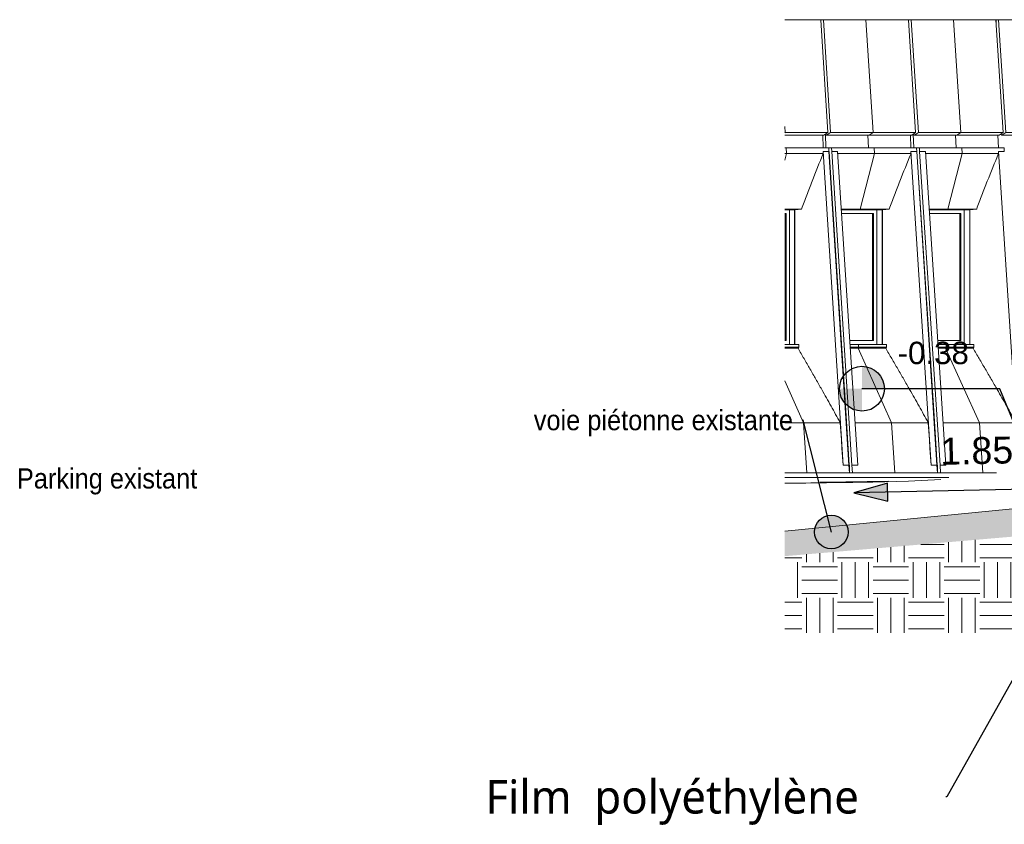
# Model space of a CAD drawing. Header units: centimetres. Extents: x -1261 to 4500, y -385 to 591.
# Tile 8 of 16: x 1956 to 2835, y -323 to 396. Entities that reach past the tile are written whole.
import ezdxf

# ---------------------------------------------------------------- set-up
doc = ezdxf.new("R2010")
doc.units = ezdxf.units.CM
doc.linetypes.add('Tiret_3_', pattern=[0.25, 0.125, -0.125])
for name, color, linetype, lineweight in [('0-1', 7, 'Continuous', 5), ('ANNOTATIONS-2', 7, 'Continuous', 9), ('Cotes d_inclinaison', 7, 'Continuous', 30), ('SERRU-traverse', 7, 'Continuous', 9), ('Solide topographique', 7, 'Continuous', 9)]:
    doc.layers.add(name, color=color, linetype=linetype, lineweight=lineweight)
for name, color, linetype, lineweight, true_color in [('ANNOTATIONS-7', 4, 'Tiret_3_', 70, 0x00ffff), ('COTGEN-1', 9, 'Continuous', 30, 0x808080), ('MENUISERIES-1', 9, 'Continuous', 13, 0x808080), ('MENUISERIES-2', 9, 'Continuous', 9, 0x808080), ('MENUISERIES-3', 7, 'Continuous', 13, 0x5c63b1), ('MUR-1', 9, 'Continuous', 18, 0x808080), ('OSSATURE-2', 9, 'Continuous', 9, 0x808080), ('OSSATURE-3', 9, 'Continuous', 18, 0x808080), ('SERRU-2', 9, 'Continuous', 9, 0x808080), ('SOL-1', 9, 'Continuous', 13, 0x808080), ('SOL-2', 9, 'Continuous', 18, 0x808080), ('TITRARCHI-1', 1, 'Continuous', 30, 0xff0000), ('TITRARCHI-2', 7, 'Continuous', 30, 0xa0a0a0), ('Z-2', 9, 'Continuous', 9, 0x808080)]:
    doc.layers.add(name, color=color, linetype=linetype, lineweight=lineweight, true_color=true_color)
doc.styles.add('Arial', font='arial.ttf', dxfattribs={"height": 20})
doc.styles.add('Arial_1', font='arial.ttf', dxfattribs={"height": 24})
doc.styles.add('Arial_3', font='arial.ttf', dxfattribs={"width": 0.9, "height": 18})
doc.styles.add('Trebuchet MS', font='trebuc.ttf', dxfattribs={"height": 30})

# ---------------------------------------------------------------- blocks, each defined once
blk = doc.blocks.new('XXX_VIDE FENETRE - 550-V36-2021_015_1011_ARC_1_100_Coupe 2_ rampe PMR')
at = {"layer": 'MENUISERIES-1'}
for p, q in [((-1571.86, 225.98), (-1580.94, 225.98)), ((-1580.94, 222.48), (-1579.66, 222.48)), ((-1579.66, 222.48), (-1580.94, 222.48)), ((-1579.66, 109.31), (-1579.66, 222.48)), ((-1576.57, 105.81), (-1576.57, 225.88)), ((-1572.05, 225.98), (-1571.86, 225.98)), ((-1571.86, 105.81), (-1571.86, 225.98)), ((-1580.94, 109.31), (-1579.66, 109.31)), ((-1580.94, 109.31), (-1579.66, 109.31)), ((-1576.57, 105.81), (-1580.94, 105.81)), ((-1580.94, 105.81), (-1571.86, 105.81)), ((-1571.86, 105.81), (-1576.57, 105.81))]:
    blk.add_line(p, q, dxfattribs=at)
at = {"layer": 'MENUISERIES-3'}
for p, q in [((-1580.94, 222.48), (-1580.6, 222.48)), ((-1580.6, 222.48), (-1580.94, 222.48)), ((-1580.6, 109.31), (-1580.6, 222.48)), ((-1580.94, 109.31), (-1580.6, 109.31)), ((-1580.6, 109.31), (-1580.94, 109.31))]:
    blk.add_line(p, q, dxfattribs=at)
blk = doc.blocks.new('XXX_VIDE FENETRE - 550-V37-2021_015_1011_ARC_1_100_Coupe 2_ rampe PMR')
at = {"layer": 'MENUISERIES-1'}
for p, q in [((-1451.68, 222.48), (-1423.75, 222.48)), ((-1427.08, 222.48), (-1451.68, 222.48)), ((-1423.75, 222.48), (-1427.08, 222.48)), ((-1423.75, 109.31), (-1423.75, 222.48)), ((-1420.71, 105.81), (-1420.71, 225.88)), ((-1415.76, 105.81), (-1415.76, 225.98)), ((-1427.08, 109.31), (-1444.3, 109.31)), ((-1444.3, 109.31), (-1423.75, 109.31)), ((-1420.71, 105.81), (-1444.08, 105.81)), ((-1444.08, 105.81), (-1415.76, 105.81)), ((-1427.08, 109.31), (-1423.75, 109.31)), ((-1415.76, 105.81), (-1420.71, 105.81))]:
    blk.add_line(p, q, dxfattribs=at)
at = {"layer": 'MENUISERIES-3'}
for p, q in [((-1451.68, 222.48), (-1424.74, 222.48)), ((-1425.5, 222.48), (-1451.68, 222.48)), ((-1424.74, 222.48), (-1425.48, 222.48)), ((-1424.74, 109.31), (-1424.74, 222.48)), ((-1444.3, 109.31), (-1425.5, 109.31)), ((-1424.74, 109.31), (-1444.3, 109.31)), ((-1425.48, 109.31), (-1424.74, 109.31))]:
    blk.add_line(p, q, dxfattribs=at)
blk = doc.blocks.new('XXX_VIDE FENETRE - 550-V38-2021_015_1011_ARC_1_100_Coupe 2_ rampe PMR')
at = {"layer": 'MENUISERIES-1'}
for p, q in [((-1530.11, 222.48), (-1501.69, 222.48)), ((-1504.99, 222.48), (-1530.11, 222.48)), ((-1501.69, 222.48), (-1504.99, 222.48)), ((-1501.69, 109.31), (-1501.69, 222.48)), ((-1498.64, 105.81), (-1498.64, 225.88)), ((-1493.75, 105.81), (-1493.75, 225.98)), ((-1504.99, 109.31), (-1522.82, 109.31)), ((-1522.82, 109.31), (-1501.69, 109.31)), ((-1498.64, 105.81), (-1522.6, 105.81)), ((-1522.6, 105.81), (-1493.75, 105.81)), ((-1504.99, 109.31), (-1501.69, 109.31)), ((-1493.75, 105.81), (-1498.64, 105.81))]:
    blk.add_line(p, q, dxfattribs=at)
at = {"layer": 'MENUISERIES-3'}
for p, q in [((-1530.11, 222.48), (-1502.67, 222.48)), ((-1503.4, 222.48), (-1530.11, 222.48)), ((-1502.67, 222.48), (-1503.4, 222.48)), ((-1502.67, 109.31), (-1502.67, 222.48)), ((-1522.82, 109.31), (-1503.4, 109.31)), ((-1502.67, 109.31), (-1522.82, 109.31)), ((-1503.4, 109.31), (-1502.67, 109.31))]:
    blk.add_line(p, q, dxfattribs=at)
blk = doc.blocks.new('Garde-corps - Garde-corps-497033-2021_015_1011_ARC_1_100_Coupe 2_ rampe PMR')
at = {"layer": 'SERRU-traverse'}
for p, q in [((-1346.16, -37.95), (-1580.94, -61)), ((-1347.31, -38.04), (-1580.94, -60.98)), ((-1346.41, -37.95), (-1346.79, -37.99)), ((-1346.41, -37.95), (-1346.16, -37.95))]:
    blk.add_line(p, q, dxfattribs=at)
blk = doc.blocks.new('B02_ARC_rvt-3-2021_015_1011_ARC_1_100_Coupe 2_ rampe PMR')
at = {"layer": 'SOL-1'}
for points in [[(-1506.17, -17.12), (-1531.05, -17.48), (-1555.97, -17.85), (-1580.93, -18.21)], [(-1549.19, -17.31), (-1528.84, -17.01), (-1508.52, -16.71), (-1488.23, -16.42)]]:
    blk.add_open_spline(points, degree=3, dxfattribs=at)
at = {"layer": 'Solide topographique', "flags": 128}
blk.add_lwpolyline([(-1441.59, -14.86), (-1470.5, -16.22), (-1502.3, -17.06), (-1506.86, -17.13)], dxfattribs=at)
at = {"layer": 'Solide topographique'}
for points in [[(-1580.93, -18.21), (-1556.2, -17.85), (-1531.51, -17.49), (-1506.86, -17.13)], [(-1506.75, -17.13), (-1506.55, -17.13), (-1506.35, -17.13), (-1506.16, -17.12)]]:
    blk.add_open_spline(points, degree=3, dxfattribs=at)
at = {"layer": 'MENUISERIES-2'}
for name in ['XXX_VIDE FENETRE - 550-V36-2021_015_1011_ARC_1_100_Coupe 2_ rampe PMR', 'XXX_VIDE FENETRE - 550-V38-2021_015_1011_ARC_1_100_Coupe 2_ rampe PMR', 'XXX_VIDE FENETRE - 550-V37-2021_015_1011_ARC_1_100_Coupe 2_ rampe PMR']:
    blk.add_blockref(name, (0, 0), dxfattribs=at)
at = {"layer": 'SERRU-2'}
blk.add_blockref('Garde-corps - Garde-corps-497033-2021_015_1011_ARC_1_100_Coupe 2_ rampe PMR', (0, 0), dxfattribs=at)
blk = doc.blocks.new('20_MUR PREFA_01 - Type 1-3119337-2021_015_1011_ARC_1_100_Coupe 2_ rampe PMR')
at = {"layer": 'Z-2'}
for p, q in [((-1580.61, 294.93), (-1580.94, 300.24)), ((-1580.61, 294.93), (-1580.94, 294.69)), ((-1579.74, 281.23), (-1580.94, 281.23)), ((-1580.94, 270.13), (-1579.42, 276.17)), ((-1579.42, 276.17), (-1579.74, 281.23)), ((-1564.2, 35.93), (-1580.94, 73.39)), ((-1561.27, -8.88), (-1564.2, 35.93)), ((-1561.27, -8.88), (-1569.57, -8.88))]:
    blk.add_line(p, q, dxfattribs=at)
blk = doc.blocks.new('20_MUR PREFA_01 - Type 1-V39-2021_015_1011_ARC_1_100_Coupe 2_ rampe PMR')
at = {"layer": 'Z-2'}
for p, q in [((-1508.41, 395.59), (-1518.77, 395.59)), ((-1502.06, 294.93), (-1508.41, 395.59)), ((-1506.63, 292.47), (-1506.15, 281.23)), ((-1502.06, 294.93), (-1505.54, 292.47)), ((-1513.45, 226.58), (-1500.86, 276.17)), ((-1501.18, 281.23), (-1506.15, 281.23)), ((-1500.86, 276.17), (-1501.18, 281.23)), ((-1513.45, 226.58), (-1518.33, 225.88)), ((-1517.74, 105.79), (-1514.92, 105.79)), ((-1514.92, 103.42), (-1514.92, 105.79)), ((-1514.92, 103.42), (-1515.47, 102.3)), ((-1485.46, 35.93), (-1515.47, 102.3)), ((-1482.5, -8.88), (-1485.46, 35.93)), ((-1482.5, -8.88), (-1490.89, -8.88))]:
    blk.add_line(p, q, dxfattribs=at)
blk = doc.blocks.new('20_MUR PREFA_01 - Type 1-V40-2021_015_1011_ARC_1_100_Coupe 2_ rampe PMR')
at = {"layer": 'Z-2'}
for p, q in [((-1430.23, 395.59), (-1440.7, 395.59)), ((-1423.8, 294.93), (-1430.23, 395.59)), ((-1428.42, 292.47), (-1427.94, 281.23)), ((-1423.8, 294.93), (-1427.32, 292.47)), ((-1435.33, 226.58), (-1422.59, 276.17)), ((-1422.91, 281.23), (-1427.94, 281.23)), ((-1422.59, 276.17), (-1422.91, 281.23)), ((-1435.33, 226.58), (-1440.26, 225.88)), ((-1439.63, 105.79), (-1436.81, 105.79)), ((-1436.81, 103.42), (-1436.81, 105.79)), ((-1436.81, 103.42), (-1437.37, 102.3)), ((-1407, 35.93), (-1437.37, 102.3)), ((-1404.01, -8.88), (-1407, 35.93)), ((-1404.01, -8.88), (-1412.5, -8.88))]:
    blk.add_line(p, q, dxfattribs=at)
blk = doc.blocks.new('20_MUR PREFA_03 - MODULE_03-3146533-2021_015_1011_ARC_1_100_Coupe 2_ rampe PMR')
at = {"layer": 'Z-2'}
for p, q in [((-1323.95, 395.59), (-1401.9, 395.59)), ((-1401.9, 395.59), (-1393.51, 395.59)), ((-1392.21, 395.59), (-1393.51, 395.59)), ((-1392.21, 395.59), (-1390, 395.59)), ((-1392.21, 392.48), (-1392.21, 395.59)), ((-1383.5, 294.93), (-1390, 395.59)), ((-1390, 395.59), (-1314.65, 395.59)), ((-1315.57, 395.59), (-1323.95, 395.59)), ((-1315.57, 395.59), (-1316.87, 395.59)), ((-1316.87, 395.59), (-1314.65, 395.59)), ((-1314.65, 395.59), (-1308.15, 294.93)), ((-1388.21, 293.35), (-1387.07, 292.47)), ((-1387.07, 292.47), (-1383.5, 294.93)), ((-1387.07, 292.47), (-1311.72, 292.47)), ((-1308.15, 294.93), (-1383.5, 294.93)), ((-1308.15, 294.93), (-1311.72, 292.47)), ((-1375.61, 227.74), (-1315.57, 227.74)), ((-1322.99, 227.74), (-1349.57, 227.74)), ((-1322.99, 227.74), (-1315.57, 227.74))]:
    blk.add_line(p, q, dxfattribs=at)
blk = doc.blocks.new('B02_DC_STR_rvt-3-2021_015_1011_ARC_1_100_Coupe 2_ rampe PMR')
at = {"layer": 'ANNOTATIONS-7'}
for p, q in [((-1523.16, -2), (-1523.53, -2)), ((-1444.61, -2), (-1444.93, -2))]:
    blk.add_line(p, q, dxfattribs=at)
at = {"layer": 'MUR-1'}
for p, q in [((-1580.92, -13), (-1434.38, -13)), ((-1434.36, -13), (-1580.91, -13)), ((-1434.37, -13), (-1580.89, -13)), ((-1580.87, -13), (-1439.65, -13)), ((-1434.43, -13), (-1439.63, -13))]:
    blk.add_line(p, q, dxfattribs=at)
at = {"layer": 'OSSATURE-2'}
for p, q in [((-1580.94, 395.59), (-1559.03, 395.59)), ((-1580.94, 395.59), (-1548.79, 395.59)), ((-1559.03, 395.59), (-1548.79, 395.59)), ((-1546.37, 395.59), (-1556.72, 395.59)), ((-1556.72, 395.59), (-1480.82, 395.59)), ((-1548.79, 395.59), (-1542.52, 294.93)), ((-1540.01, 294.93), (-1546.37, 395.59)), ((-1546.37, 395.59), (-1470.46, 395.59)), ((-1480.82, 395.59), (-1470.46, 395.59)), ((-1468.04, 395.59), (-1478.52, 395.59)), ((-1478.52, 395.59), (-1402.89, 395.59)), ((-1470.46, 395.59), (-1464.11, 294.93)), ((-1461.61, 294.93), (-1468.04, 395.59)), ((-1468.04, 395.59), (-1392.41, 395.59)), ((-1402.89, 395.59), (-1392.41, 395.59)), ((-1392.41, 395.59), (-1385.99, 294.93)), ((-1542.52, 294.93), (-1580.94, 294.93)), ((-1580.94, 292.47), (-1545.96, 292.47)), ((-1547.03, 292.47), (-1546.56, 281.23)), ((-1542.52, 294.93), (-1545.96, 292.47)), ((-1544.1, 281.23), (-1544.62, 293.35)), ((-1544.62, 293.35), (-1543.5, 292.47)), ((-1543.5, 292.47), (-1540.01, 294.93)), ((-1543.5, 292.47), (-1467.59, 292.47)), ((-1464.11, 294.93), (-1540.01, 294.93)), ((-1468.68, 292.47), (-1468.2, 281.23)), ((-1464.11, 294.93), (-1467.59, 292.47)), ((-1465.75, 281.23), (-1466.27, 293.35)), ((-1466.27, 293.35), (-1465.14, 292.47)), ((-1465.14, 292.47), (-1461.61, 294.93)), ((-1465.14, 292.47), (-1389.51, 292.47)), ((-1385.99, 294.93), (-1461.61, 294.93)), ((-1390.61, 292.47), (-1390.12, 281.23)), ((-1385.99, 294.93), (-1389.51, 292.47)), ((-1580.94, 281.23), (-1546.56, 281.23)), ((-1580.94, 281.23), (-1541.65, 281.23)), ((-1580.94, 276.17), (-1546.59, 276.17)), ((-1541.44, 278), (-1546.7, 278)), ((-1546.7, 278), (-1546.69, 278)), ((-1541.44, 278), (-1546.69, 278)), ((-1546.69, 278), (-1528.87, -2)), ((-1546.56, 281.23), (-1541.65, 281.23)), ((-1539.13, 281.23), (-1544.1, 281.23)), ((-1544.1, 281.23), (-1468.2, 281.23)), ((-1541.65, 281.23), (-1541.44, 278)), ((-1541.44, 278), (-1523.62, -2)), ((-1540.76, 268.53), (-1541.37, 278)), ((-1538.93, 278), (-1539.13, 281.23)), ((-1539.13, 281.23), (-1463.23, 281.23)), ((-1533.69, 278), (-1538.93, 278)), ((-1533.69, 278), (-1538.92, 278)), ((-1520.89, -2), (-1538.92, 278)), ((-1515.66, -2), (-1533.69, 278)), ((-1533.57, 276.17), (-1468.15, 276.17)), ((-1463.02, 278), (-1468.26, 278)), ((-1468.26, 278), (-1468.25, 278)), ((-1463.02, 278), (-1468.25, 278)), ((-1468.25, 278), (-1450.22, -2)), ((-1468.2, 281.23), (-1463.23, 281.23)), ((-1460.72, 281.23), (-1465.75, 281.23)), ((-1465.75, 281.23), (-1390.18, 281.23)), ((-1463.23, 281.23), (-1463.02, 278)), ((-1463.02, 278), (-1444.98, -2)), ((-1462.36, 268.53), (-1462.98, 278)), ((-1460.52, 278), (-1460.72, 281.23)), ((-1460.72, 281.23), (-1385.1, 281.23)), ((-1455.3, 278), (-1460.52, 278)), ((-1455.29, 278), (-1460.51, 278)), ((-1442.27, -2), (-1460.51, 278)), ((-1437.05, -2), (-1455.29, 278)), ((-1455.17, 276.17), (-1389.99, 276.17)), ((-1390.12, 281.23), (-1385.1, 281.23)), ((-1384.89, 278), (-1390.11, 278)), ((-1390.11, 278), (-1390.1, 278)), ((-1384.88, 278), (-1390.1, 278)), ((-1390.1, 278), (-1371.86, -2)), ((-1385.1, 281.23), (-1384.89, 278)), ((-1526.17, 42.03), (-1540.76, 268.53)), ((-1447.61, 42.03), (-1462.36, 268.53)), ((-1580.94, 226.58), (-1565.9, 226.58)), ((-1580.94, 225.88), (-1572.59, 225.88)), ((-1572.06, 105.81), (-1572.06, 225.96)), ((-1530.38, 226.58), (-1487.59, 226.58)), ((-1530.33, 225.88), (-1494.34, 225.88)), ((-1493.79, 105.81), (-1493.79, 225.96)), ((-1451.94, 226.58), (-1409.55, 226.58)), ((-1451.9, 225.88), (-1416.36, 225.88)), ((-1415.79, 105.81), (-1415.79, 225.96)), ((-1568.34, 105.79), (-1580.94, 105.79)), ((-1568.34, 105.79), (-1571.79, 105.79)), ((-1490.03, 105.79), (-1522.6, 105.79)), ((-1522.6, 105.79), (-1493.74, 105.79)), ((-1490.03, 105.79), (-1493.74, 105.79)), ((-1412.01, 105.79), (-1444.08, 105.79)), ((-1444.08, 105.79), (-1415.75, 105.79)), ((-1412.01, 105.79), (-1415.75, 105.79)), ((-1580.94, 103.42), (-1568.34, 103.42)), ((-1580.94, 102.3), (-1569.06, 102.3)), ((-1569.06, 102.3), (-1568.34, 103.42)), ((-1522.44, 103.42), (-1490.04, 103.42)), ((-1522.37, 102.3), (-1490.76, 102.3)), ((-1490.76, 102.3), (-1490.04, 103.42)), ((-1443.92, 103.42), (-1412.02, 103.42)), ((-1443.85, 102.3), (-1412.75, 102.3)), ((-1412.75, 102.3), (-1412.02, 103.42)), ((-1580.94, 35.93), (-1531.38, 35.93)), ((-1523.33, -2), (-1526.17, 42.03)), ((-1518.1, 35.93), (-1452.76, 35.93)), ((-1444.74, -2), (-1447.61, 42.03)), ((-1439.52, 35.93), (-1374.43, 35.93)), ((-1528.88, -2), (-1523.63, -2)), ((-1528.87, -2), (-1528.88, -2)), ((-1523.62, -2), (-1528.87, -2)), ((-1523.63, -2), (-1523.18, -8.88)), ((-1523.63, -2), (-1523.33, -2)), ((-1520.45, -8.88), (-1520.9, -2)), ((-1520.89, -2), (-1520.9, -2)), ((-1515.66, -2), (-1520.89, -2)), ((-1520.88, -2), (-1515.67, -2)), ((-1450.24, -2), (-1445, -2)), ((-1450.22, -2), (-1450.24, -2)), ((-1444.98, -2), (-1450.22, -2)), ((-1445, -2), (-1444.54, -8.88)), ((-1445, -2), (-1444.74, -2)), ((-1441.82, -8.88), (-1442.28, -2)), ((-1442.28, -2), (-1437.06, -2)), ((-1442.27, -2), (-1442.28, -2)), ((-1437.05, -2), (-1442.27, -2)), ((-1580.94, -8.88), (-1523.18, -8.88)), ((-1523.18, -8.88), (-1525.79, -8.88)), ((-1523.16, -8.88), (-1520.45, -8.88)), ((-1520.45, -8.88), (-1444.54, -8.88)), ((-1444.54, -8.88), (-1447.22, -8.88)), ((-1444.61, -8.88), (-1441.82, -8.88)), ((-1441.82, -8.88), (-1391.72, -8.88))]:
    blk.add_line(p, q, dxfattribs=at)
at = {"layer": 'OSSATURE-2', "flags": 128}
for points in [[(-1546.59, 276.17), (-1546.65, 277.09), (-1546.7, 278)], [(-1468.15, 276.17), (-1468.21, 277.09), (-1468.26, 278)], [(-1389.99, 276.17), (-1390.05, 277.09), (-1390.11, 278)], [(-1571.86, 225.98), (-1568.98, 226.27), (-1565.9, 226.58)], [(-1493.75, 225.97), (-1490.68, 226.27), (-1487.59, 226.58)], [(-1415.76, 225.97), (-1412.67, 226.27), (-1409.55, 226.58)], [(-1568.34, 103.42), (-1568.34, 104.61), (-1568.34, 105.79)], [(-1490.04, 103.42), (-1490.04, 104.61), (-1490.03, 105.79)], [(-1412.02, 103.42), (-1412.02, 104.61), (-1412.01, 105.79)], [(-1528.88, -2), (-1529.38, 5.59), (-1529.88, 13.17), (-1530.38, 20.76), (-1530.88, 28.35), (-1531.38, 35.93)], [(-1450.24, -2), (-1450.74, 5.59), (-1451.25, 13.17), (-1451.75, 20.76), (-1452.26, 28.35), (-1452.76, 35.93)]]:
    blk.add_lwpolyline(points, dxfattribs=at)
at = {"layer": 'OSSATURE-2'}
for points, knots in [([(-1565.9, 226.58), (-1564.38, 230.73), (-1561.3, 239.02), (-1554.97, 255.56), (-1550.01, 267.94), (-1546.59, 276.17)], [0, 0, 0, 0, 0.25, 0.5, 1, 1, 1, 1]), ([(-1487.59, 226.58), (-1486.05, 230.73), (-1482.95, 239.02), (-1476.57, 255.56), (-1471.59, 267.94), (-1468.15, 276.17)], [0, 0, 0, 0, 0.25, 0.5, 1, 1, 1, 1]), ([(-1409.55, 226.58), (-1408.01, 230.73), (-1404.88, 239.02), (-1398.47, 255.56), (-1393.45, 267.94), (-1389.99, 276.17)], [0, 0, 0, 0, 0.25, 0.5, 1, 1, 1, 1]), ([(-1531.38, 35.93), (-1534.1, 40.86), (-1538.2, 48.24), (-1543.7, 58.08), (-1548.21, 66.07), (-1553.09, 74.67), (-1558.36, 83.88), (-1563.69, 93.1), (-1567.26, 99.23), (-1569.06, 102.3)], [0, 0, 0, 0, 0.222222, 0.333333, 0.444444, 0.583333, 0.722222, 0.861111, 1, 1, 1, 1]), ([(-1452.76, 35.93), (-1455.5, 40.86), (-1459.64, 48.24), (-1465.19, 58.08), (-1469.73, 66.07), (-1474.66, 74.67), (-1479.98, 83.88), (-1485.34, 93.1), (-1488.95, 99.23), (-1490.76, 102.3)], [0, 0, 0, 0, 0.222222, 0.333333, 0.444444, 0.583333, 0.722222, 0.861111, 1, 1, 1, 1]), ([(-1374.43, 35.93), (-1377.19, 40.86), (-1381.36, 48.24), (-1386.96, 58.08), (-1391.55, 66.07), (-1396.51, 74.67), (-1401.88, 83.88), (-1407.29, 93.1), (-1410.92, 99.23), (-1412.75, 102.3)], [0, 0, 0, 0, 0.222222, 0.333333, 0.444444, 0.583333, 0.722222, 0.861111, 1, 1, 1, 1])]:
    blk.add_open_spline(points, degree=3, knots=knots, dxfattribs=at)
at = {"layer": 'SOL-2'}
for p, q in [((-1523.63, -2), (-1523.16, -2)), ((-1523.16, -2), (-1523.33, -2)), ((-1523.16, -8.88), (-1523.16, -2)), ((-1445, -2), (-1444.61, -2)), ((-1444.61, -2), (-1444.74, -2)), ((-1444.61, -7.91), (-1444.61, -2)), ((-1580.93, -8.88), (-1525.79, -8.88)), ((-1434.36, -13), (-1580.91, -13)), ((-1580.88, -13), (-1434.37, -13)), ((-1523.16, -8.88), (-1447.22, -8.88)), ((-1444.61, -8.88), (-1391.72, -8.88))]:
    blk.add_line(p, q, dxfattribs=at)
at = {"layer": 'OSSATURE-3'}
for name in ['20_MUR PREFA_01 - Type 1-V39-2021_015_1011_ARC_1_100_Coupe 2_ rampe PMR', '20_MUR PREFA_01 - Type 1-V40-2021_015_1011_ARC_1_100_Coupe 2_ rampe PMR', '20_MUR PREFA_03 - MODULE_03-3146533-2021_015_1011_ARC_1_100_Coupe 2_ rampe PMR', '20_MUR PREFA_01 - Type 1-3119337-2021_015_1011_ARC_1_100_Coupe 2_ rampe PMR']:
    blk.add_blockref(name, (0, 0), dxfattribs=at)
blk = doc.blocks.new('Cotes d_élévation - CERCLE_T3_CRIS 128-330628-2021_015_1011_ARC_1_100_Coupe 2_ rampe PMR')
at = {"layer": 'COTGEN-1'}
h = blk.add_hatch(color=256, dxfattribs=at)
edge = h.paths.add_edge_path()
edge.add_line((-1511.97, 66.26), (-1511.97, 86.26))
edge.add_arc((-1511.97, 66.26), 20, 0, 90, ccw=False)
edge.add_line((-1491.97, 66.26), (-1511.97, 66.26))
h = blk.add_hatch(color=256, dxfattribs=at)
edge = h.paths.add_edge_path()
edge.add_line((-1531.97, 66.26), (-1511.97, 66.26))
edge.add_line((-1511.97, 66.26), (-1511.97, 46.26))
edge.add_arc((-1511.97, 66.26), 20, 180, 270, ccw=False)
blk.add_circle((-1511.97, 66.26), 20, dxfattribs=at)

msp = doc.modelspace()

# ---------------------------------------------------------------- hatches: boundary and pattern name
at = {"layer": 'ANNOTATIONS-2'}
msp.add_hatch(color=256, dxfattribs=at).paths.add_polyline_path([(2638.655, -83.231), (2873.43, -63.126), (2873.43, -37.952), (2638.655, -61.002)])
h = msp.add_hatch(dxfattribs=at)
h.set_pattern_fill('FP_11', color=256, style=0, pattern_type=2)
h.set_pattern_definition([(0, (3542.974, -180), (31.75, 31.75), [31.75, -31.75]), (0, (3542.974, -168.094), (31.75, 31.75), [31.75, -31.75]), (0, (3542.974, -156.188), (31.75, 31.75), [31.75, -31.75]), (90, (3546.943, -152.22), (-31.75, 31.75), [31.75, -31.75]), (90, (3558.85, -152.22), (-31.75, 31.75), [31.75, -31.75]), (90, (3570.756, -152.22), (-31.75, 31.75), [31.75, -31.75])])
h.paths.add_polyline_path([(4334.317, -151.528), (4447.361, -151.528), (4447.361, -69.346), (3987.317, -69.346), (3707.701, -84.062), (3707.701, -114), (3595.201, -114), (3165.251, -90), (3016.534, -90), (2874.903, -92.972), (2874.903, -63), (2638.655, -83.231), (2638.655, -151.528), (4221.273, -151.528)])
at = {"layer": 'Cotes d_inclinaison'}
msp.add_hatch(color=256, dxfattribs=at).paths.add_polyline_path([(2700.492, -26.62), (2730.654, -34.028), (2730.317, -17.954)])
at = {"layer": 'TITRARCHI-2'}
h = msp.add_hatch(color=256, dxfattribs=at)
edge = h.paths.add_edge_path()
edge.add_arc((2680.279, -61.679), 15, 0, 360)

# ---------------------------------------------------------------- linework, layer by layer
at = {"layer": 'Cotes d_inclinaison'}
for p, q in [((2730.317, -17.954), (2700.492, -26.62)), ((2950.437, -21.375), (2700.492, -26.62)), ((2730.654, -34.028), (2730.317, -17.954)), ((2700.492, -26.62), (2730.654, -34.028))]:
    msp.add_line(p, q, dxfattribs=at)
at = {"layer": 'COTGEN-1'}
for p, q in [((2830.588, 66.26), (2707.619, 66.26)), ((2873.43, -37.952), (2830.588, 66.26))]:
    msp.add_line(p, q, dxfattribs=at)
at = {"layer": 'TITRARCHI-1'}
for p, q in [((2914.828, -63.862), (2783.312, -297.955)), ((2783.312, -297.955), (2782.634, -297.955))]:
    msp.add_line(p, q, dxfattribs=at)
at = {"layer": 'TITRARCHI-2'}
for p, q in [((2655.258, 38.193), (2654.609, 38.193)), ((2680.279, -61.679), (2655.258, 38.193))]:
    msp.add_line(p, q, dxfattribs=at)
msp.add_circle((2680.279, -61.679), 15, dxfattribs=at)

# ---------------------------------------------------------------- block references
at = {"layer": '0-1'}
for name in ['B02_DC_STR_rvt-3-2021_015_1011_ARC_1_100_Coupe 2_ rampe PMR', 'B02_ARC_rvt-3-2021_015_1011_ARC_1_100_Coupe 2_ rampe PMR']:
    msp.add_blockref(name, (4219.592, 0), dxfattribs=at)
at = {"layer": 'COTGEN-1'}
msp.add_blockref('Cotes d_élévation - CERCLE_T3_CRIS 128-330628-2021_015_1011_ARC_1_100_Coupe 2_ rampe PMR', (4219.592, 0), dxfattribs=at)

# ---------------------------------------------------------------- texts
at = {"layer": 'Cotes d_inclinaison', "insert": (2777.103, 22.285), "char_height": 24, "width": 113.71234, "attachment_point": 1, "rotation": 1.202131, "line_spacing_factor": 0.941778, "style": 'Arial_1'}
msp.add_mtext('1.85%', dxfattribs=at)
at = {"layer": 'COTGEN-1', "insert": (2739.391, 108.167), "char_height": 20, "width": 76.14899, "attachment_point": 1, "line_spacing_factor": 0.941778, "style": 'Arial'}
msp.add_mtext('-0.38', dxfattribs=at)
at = {"layer": 'TITRARCHI-1', "insert": (2371.392, -282.955), "char_height": 30, "width": 473.79731, "attachment_point": 1, "style": 'Trebuchet MS'}
msp.add_mtext('Film  polyéthylène   ', dxfattribs=at)
at = {"layer": 'TITRARCHI-2', "char_height": 18, "attachment_point": 1, "style": 'Arial_3'}
for s, insert, width in [('voie piétonne existante', (2414.618, 47.193), 266.24042), ('Parking existant', (1953.163, -4.833), 186.15184)]:
    msp.add_mtext(s, dxfattribs=dict(at, insert=insert, width=width))

doc.saveas('drawing.dxf')
